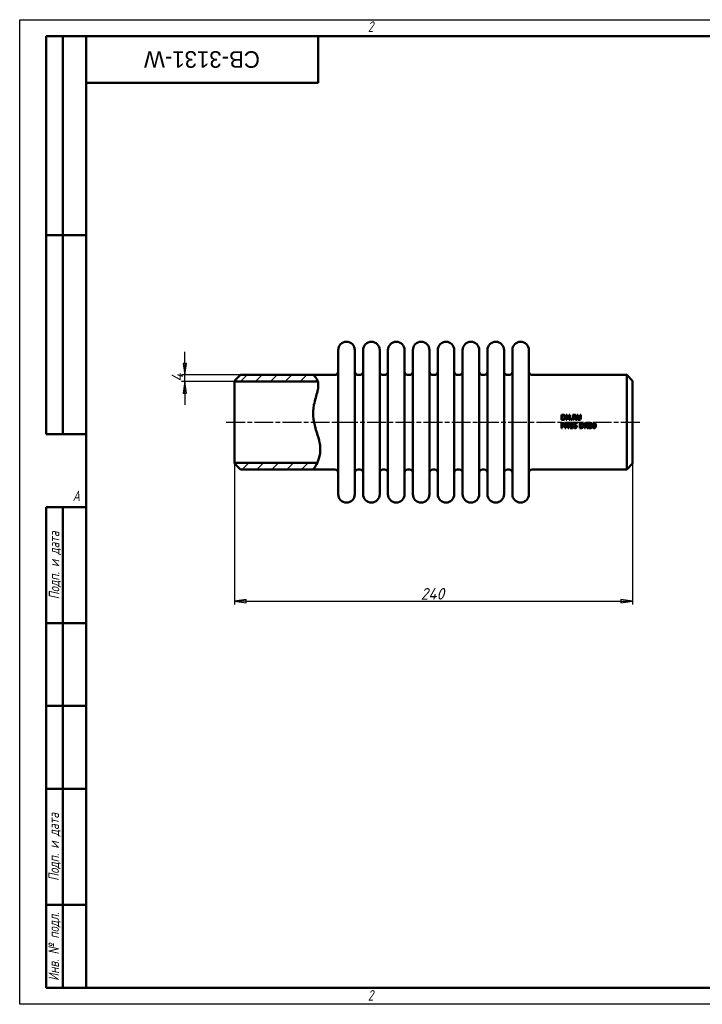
# Model space of a CAD drawing. Header units: millimetres. Extents: x 0 to 840, y 0 to 594.
# Tile 1 of 2: x 0 to 412, y 0 to 594. Entities that reach past the tile are written whole.
import ezdxf
from ezdxf.enums import TextEntityAlignment as Align

# ---------------------------------------------------------------- set-up
doc = ezdxf.new("R2018")
doc.units = ezdxf.units.MM
doc.header["$LTSCALE"] = 2
doc.linetypes.add('CHAIN', pattern=[0.7087, 0.4724, -0.0591, 0.1181, -0.0591])
for name, color, linetype, lineweight in [('Видимый контур (ГОСТ)', 7, 'Continuous', 50), ('Кромка (ГОСТ)', 7, 'Continuous', 50), ('Обозначение (ГОСТ)', 7, 'Continuous', 25), ('Осевая линия (ГОСТ)', 7, 'Continuous', 25), ('Размер (ГОСТ)', 7, 'Continuous', 25), ('Штриховка (ГОСТ)', 7, 'Continuous', 18), ('Эскизная геометрия (ГОСТ)', 7, 'Continuous', 50)]:
    doc.layers.add(name, color=color, linetype=linetype, lineweight=lineweight)
doc.styles.add('Альтернативный текст (ГОСТ)', font='arial.ttf', dxfattribs={"width": 0.8})
doc.styles.add('Обычный текст (ГОСТ)', font='GOST Common Italic.ttf')
doc.styles.add('Стиль текста110', font='GOST Common Italic.ttf', dxfattribs={"width": 0.8})
doc.styles.add('Стиль текста112', font='GOST Common Italic.ttf', dxfattribs={"width": 0.8})
doc.dimstyles.new('Обычный (ГОСТ)', dxfattribs={"dimscale": 2, "dimtxt": 3.5, "dimasz": 3.5, "dimexe": 1, "dimexo": 0, "dimgap": 0.5, "dimtad": 1, "dimtxsty": 'Обычный текст (ГОСТ)', "dimblk": 'Filled-1', "dimcen": 0.09, "dimdle": 15, "dimclrd": 256, "dimclre": 256, "dimclrt": 256, "dimazin": 2, "dimtfac": 0.714286, "dimtdec": 3, "dimtmove": 0, "dimatfit": 3, "dimfxl": 1, "dimtolj": 1, "dimlwd": 25, "dimlwe": 25, "dimarcsym": 0})
pattern_1 = [(45, (0, 0), (-4.49013, 4.49013), [])]

# ---------------------------------------------------------------- blocks, each defined once
blk = doc.blocks.new('Рамки ГОСТ - Рамка')
at = {"layer": 'Кромка (ГОСТ)', "lineweight": 25}
for p, q in [((0, 0), (0, 297)), ((0, 297), (420, 297)), ((420, 0), (0, 0))]:
    blk.add_line(p, q, dxfattribs=at)
at = {"layer": 'Кромка (ГОСТ)'}
for p, q in [((415, 292), (20, 292)), ((20, 292), (20, 5)), ((20, 5), (415, 5))]:
    blk.add_line(p, q, dxfattribs=at)
at = {"layer": 'Кромка (ГОСТ)', "char_height": 3.17, "attachment_point": 1, "style": 'Альтернативный текст (ГОСТ)'}
for s, insert, width in [('\\fGOST Common|b0|i1;{\\H3.1700;2}', (105, 296.5), 5.2328), ('\\fGOST Common|b0|i1;{\\H3.1700;A}', (16, 155), 5.1335), ('\\fGOST Common|b0|i1;{\\H3.1700;2}', (104.99, 4.3), 5.2328)]:
    blk.add_mtext(s, dxfattribs=dict(at, insert=insert, width=width))
blk = doc.blocks.new('ГОСТ - Доп. графы 1')
at = {"layer": 'Эскизная геометрия (ГОСТ)'}
for p, q in [((-12, 0), (-12, 145)), ((-12, 145), (0, 145)), ((-7, 145), (-7, 0)), ((-12, 110), (-7, 110)), ((-7, 110), (0, 110)), ((-12, 85), (-7, 85)), ((-7, 85), (0, 85)), ((-12, 60), (-7, 60)), ((-7, 60), (0, 60)), ((-12, 25), (-7, 25)), ((-7, 25), (0, 25)), ((0, 0), (-12, 0))]:
    blk.add_line(p, q, dxfattribs=at)
at = {"layer": 'Обозначение (ГОСТ)', "char_height": 3.17, "attachment_point": 5, "rotation": 90, "style": 'Альтернативный текст (ГОСТ)'}
for s, insert, width in [('\\fGOST Common|b0|i1;{\\H3.1700;Подп. и дата}', (-9.37, 127.41), 34.7679), ('\\fGOST Common|b0|i1;{\\H3.1700;Подп. и дата}', (-9.5, 42.47), 35.1486), ('\\fGOST Common|b0|i1;{\\H3.1700;Инв. № подл.}', (-9.5, 12.41), 24.9618)]:
    blk.add_mtext(s, dxfattribs=dict(at, insert=insert, width=width))
at = {"layer": 'Обозначение (ГОСТ)', "style": 'Стиль текста112'}
for tag, p in [('Подп._и_дата_2', (-3.53, 127.51)), ('Инв._номер_дубликата', (-3.41, 97.47)), ('Взамен_инв._номера', (-3.46, 72.53)), ('Подп._и_дата_1', (-3.42, 42.35)), ('ИНВЕНТАРНЫЙ_НОМЕР', (-3.33, 12.68))]:
    blk.add_attdef(tag, text='', height=3.17, rotation=90, dxfattribs=at).set_placement(p, align=Align.MIDDLE_CENTER)
blk = doc.blocks.new('ГОСТ - Доп. графы 2')
at = {"layer": 'Эскизная геометрия (ГОСТ)'}
for p, q in [((-12, 0), (-12, 120)), ((-12, 120), (0, 120)), ((-7, 0), (-7, 120)), ((-12, 60), (0, 60)), ((0, 0), (-12, 0))]:
    blk.add_line(p, q, dxfattribs=at)
at = {"layer": 'Обозначение (ГОСТ)', "style": 'Стиль текста112'}
for tag, p in [('Первичная_применяемость', (-3.65, 90.03)), ('Справочный_номер', (-3.55, 30.02))]:
    blk.add_attdef(tag, text='', height=3.17, rotation=90, dxfattribs=at).set_placement(p, align=Align.MIDDLE_CENTER)
blk = doc.blocks.new('ГОСТ - Доп. графы 3')
at = {"layer": 'Эскизная геометрия (ГОСТ)'}
for p, q in [((0, 0), (70, 0)), ((70, 0), (70, -14)), ((70, -14), (0, -14))]:
    blk.add_line(p, q, dxfattribs=at)
at = {"layer": 'Обозначение (ГОСТ)', "style": 'Стиль текста110'}
blk.add_attdef('ОБОЗНАЧЕНИЕ', text='', height=5, rotation=180, dxfattribs=at).set_placement((34.94, -6.97), align=Align.MIDDLE_CENTER)
blk = doc.blocks.new('Filled-1')
at = {"color": 0}
for p, q in [((0, 0), (-1, 0.143)), ((-1, 0.143), (-1, -0.143)), ((-1, 0), (0, 0)), ((-1, -0.143), (0, 0))]:
    blk.add_line(p, q, dxfattribs=at)
at = {"color": 0, "flags": 128}
blk.add_lwpolyline([(-1, -0.143), (0, 0), (-1, 0.143), (-1, -0.143)], dxfattribs=at)
at = {"color": 0}
blk.add_solid([(-1, -0.143), (0, 0), (-1, 0.143), (-1, -0.143)], dxfattribs=at)
blk = doc.blocks.new('*D9')
at = {"layer": 'Defpoints', "color": 0, "linetype": 'Continuous', "transparency": 16777216}
for p in [(129.56, 326.18), (369.56, 326.18), (369.56, 243.15)]:
    blk.add_point(p, dxfattribs=at)
at = {"layer": 'Размер (ГОСТ)', "linetype": 'Continuous', "lineweight": 25, "transparency": 16777216}
for p, q in [((129.56, 326.18), (129.56, 241.15)), ((369.56, 326.18), (369.56, 241.15)), ((136.56, 243.15), (362.56, 243.15))]:
    blk.add_line(p, q, dxfattribs=at)
at = {"layer": 'Размер (ГОСТ)', "linetype": 'Continuous', "lineweight": 25, "transparency": 16777216, "xscale": 7, "yscale": 7, "zscale": 7, "rotation": 180}
blk.add_blockref('Filled-1', (129.56, 243.15), dxfattribs=at)
at = {"layer": 'Размер (ГОСТ)', "linetype": 'Continuous', "lineweight": 25, "transparency": 16777216, "xscale": 7, "yscale": 7, "zscale": 7}
blk.add_blockref('Filled-1', (369.56, 243.15), dxfattribs=at)
at = {"layer": 'Размер (ГОСТ)', "linetype": 'Continuous', "lineweight": 25, "transparency": 16777216, "insert": (241.77, 251.15), "char_height": 7, "attachment_point": 1, "style": 'Обычный текст (ГОСТ)'}
blk.add_mtext('\\A1;240', dxfattribs=at)
blk = doc.blocks.new('*D11')
at = {"layer": 'Defpoints', "color": 0, "linetype": 'Continuous', "transparency": 16777216}
for p in [(99.56, 379.68), (129.56, 375.68), (133.06, 379.68)]:
    blk.add_point(p, dxfattribs=at)
at = {"layer": 'Размер (ГОСТ)', "linetype": 'Continuous', "lineweight": 25, "transparency": 16777216}
for p, q in [((99.56, 386.68), (99.56, 393.68)), ((133.06, 379.68), (97.56, 379.68)), ((129.56, 375.68), (97.56, 375.68)), ((99.56, 375.68), (99.56, 379.68)), ((99.56, 368.68), (99.56, 361.68))]:
    blk.add_line(p, q, dxfattribs=at)
at = {"layer": 'Размер (ГОСТ)', "linetype": 'Continuous', "lineweight": 25, "transparency": 16777216, "xscale": 7, "yscale": 7, "zscale": 7}
for p, rotation in [((99.56, 379.68), 270), ((99.56, 375.68), 90)]:
    blk.add_blockref('Filled-1', p, dxfattribs=dict(at, rotation=rotation))
at = {"layer": 'Размер (ГОСТ)', "linetype": 'Continuous', "lineweight": 25, "transparency": 16777216, "insert": (91.56, 375.52), "char_height": 7, "attachment_point": 1, "rotation": 90, "style": 'Обычный текст (ГОСТ)'}
blk.add_mtext('\\A1;4', dxfattribs=at)

msp = doc.modelspace()

# ---------------------------------------------------------------- hatches: boundary and pattern name
at = {"layer": 'Штриховка (ГОСТ)'}
h = msp.add_hatch(dxfattribs=at)
h.set_pattern_fill('ANSI31', color=256, scale=50.8, style=0)
h.set_pattern_definition(pattern_1)
edge = h.paths.add_edge_path()
edge.add_spline(control_points=[(176.96, 379.68), (177.161, 379.533), (177.464, 379.311), (178.499, 378.338), (179.398, 377.326), (179.821, 375.68)], knot_values=[0, 0, 0, 0, 0.7966876, 0.7966876, 2.0878616, 2.0878616, 2.0878616, 2.0878616], degree=3, periodic=0)
edge.add_line((179.821, 375.68), (179.822, 375.68))
edge.add_line((179.822, 375.68), (129.561, 375.68))
edge.add_line((129.561, 375.68), (129.561, 376.18))
edge.add_line((129.561, 376.18), (133.061, 379.68))
edge.add_line((133.061, 379.68), (176.96, 379.68))
h = msp.add_hatch(dxfattribs=at)
h.set_pattern_fill('ANSI31', color=256, scale=50.8, style=0)
h.set_pattern_definition(pattern_1)
edge = h.paths.add_edge_path()
edge.add_line((133.061, 322.68), (129.561, 326.18))
edge.add_line((129.561, 326.18), (129.561, 326.68))
edge.add_line((129.561, 326.68), (179.389, 326.68))
edge.add_line((179.389, 326.68), (179.389, 326.68))
edge.add_spline(control_points=[(179.389, 326.68), (178.774, 325.403), (178.14, 324.4), (177.229, 323.033), (177.067, 322.821), (176.96, 322.68)], knot_values=[10.5974975, 10.5974975, 10.5974975, 10.5974975, 11.7455733, 11.7455733, 12.8983377, 12.8983377, 12.8983377, 12.8983377], degree=3, periodic=0)
edge.add_line((176.96, 322.68), (133.061, 322.68))

# ---------------------------------------------------------------- linework, layer by layer
at = {"layer": 'Видимый контур (ГОСТ)'}
for p, q in [((192.061, 307.68), (192.061, 394.68)), ((202.061, 307.68), (202.061, 394.68)), ((207.061, 307.68), (207.061, 394.68)), ((217.061, 307.68), (217.061, 394.68)), ((222.061, 307.68), (222.061, 394.68)), ((232.061, 307.68), (232.061, 394.68)), ((237.061, 307.68), (237.061, 394.68)), ((247.061, 307.68), (247.061, 394.68)), ((252.061, 307.68), (252.061, 394.68)), ((262.061, 307.68), (262.061, 394.68)), ((267.061, 307.68), (267.061, 394.68)), ((277.061, 307.68), (277.061, 394.68)), ((282.061, 307.68), (282.061, 394.68)), ((292.061, 307.68), (292.061, 394.68)), ((297.061, 307.68), (297.061, 394.68)), ((307.061, 307.68), (307.061, 394.68)), ((129.561, 376.18), (133.061, 379.68)), ((129.561, 375.68), (129.561, 376.18)), ((179.822, 375.68), (129.561, 375.68)), ((129.561, 326.68), (129.561, 375.68)), ((133.061, 379.68), (176.96, 379.68)), ((176.96, 379.68), (190.061, 379.68)), ((204.061, 379.68), (205.061, 379.68)), ((219.061, 379.68), (220.061, 379.68)), ((234.061, 379.68), (235.061, 379.68)), ((249.061, 379.68), (250.061, 379.68)), ((264.061, 379.68), (265.061, 379.68)), ((279.061, 379.68), (280.061, 379.68)), ((294.061, 379.68), (295.061, 379.68)), ((309.061, 379.68), (366.061, 379.68)), ((366.061, 322.68), (366.061, 379.68)), ((369.561, 376.18), (366.061, 379.68)), ((369.561, 376.18), (369.561, 326.18)), ((326.692, 355.675), (326.692, 352.627)), ((326.692, 355.675), (327.386, 355.675)), ((327.393, 352.627), (326.692, 352.627)), ((326.692, 350.657), (327.457, 350.657)), ((326.692, 350.657), (326.692, 347.609)), ((327.097, 352.978), (327.097, 355.325)), ((327.405, 355.325), (327.097, 355.325)), ((327.097, 352.978), (327.405, 352.978)), ((329.004, 350.657), (329.004, 347.609)), ((329.004, 350.657), (329.579, 350.657)), ((329.535, 355.675), (330.11, 355.675)), ((329.535, 355.675), (329.535, 352.627)), ((329.912, 352.627), (329.535, 352.627)), ((330.807, 348.244), (329.579, 350.657)), ((329.912, 352.627), (329.912, 355.255)), ((329.912, 355.255), (331.261, 352.627)), ((331.338, 353.262), (330.11, 355.675)), ((330.807, 350.657), (331.185, 350.657)), ((330.807, 350.657), (330.807, 348.244)), ((331.185, 347.609), (331.185, 350.657)), ((331.716, 352.627), (331.261, 352.627)), ((331.338, 355.675), (331.338, 353.262)), ((331.338, 355.675), (331.716, 355.675)), ((331.716, 352.627), (331.716, 355.675)), ((332.412, 353.21), (332.901, 353.21)), ((332.412, 353.21), (332.412, 352.627)), ((332.901, 352.627), (332.412, 352.627)), ((332.585, 350.667), (332.901, 350.667)), ((332.901, 352.627), (332.901, 353.21)), ((332.901, 347.92), (332.901, 350.667)), ((333.603, 355.675), (333.603, 352.627)), ((333.603, 355.675), (334.388, 355.675)), ((334.008, 352.627), (333.603, 352.627)), ((334.008, 354.179), (334.008, 355.325)), ((334.41, 355.325), (334.008, 355.325)), ((334.008, 354.179), (334.363, 354.179)), ((334.008, 352.627), (334.008, 353.84)), ((334.472, 353.84), (334.008, 353.84)), ((334.472, 353.84), (335.435, 352.627)), ((335.962, 352.627), (334.877, 353.954)), ((335.962, 352.627), (335.435, 352.627)), ((335.665, 350.279), (335.665, 350.672)), ((336.167, 355.675), (336.572, 355.675)), ((336.167, 355.675), (336.167, 353.773)), ((336.572, 353.773), (336.572, 355.675)), ((337.686, 350.657), (338.38, 350.657)), ((337.686, 350.657), (337.686, 347.609)), ((337.967, 355.675), (337.967, 353.764)), ((337.967, 355.675), (338.372, 355.675)), ((338.372, 353.773), (338.372, 355.675)), ((340.529, 350.657), (340.529, 347.609)), ((340.529, 350.657), (341.104, 350.657)), ((342.332, 348.244), (341.104, 350.657)), ((342.332, 350.657), (342.71, 350.657)), ((342.332, 350.657), (342.332, 348.244)), ((342.71, 347.609), (342.71, 350.657)), ((343.399, 350.657), (343.399, 349.086)), ((343.399, 350.657), (345.071, 350.657)), ((345.071, 350.299), (345.071, 350.657)), ((327.097, 347.609), (326.692, 347.609)), ((327.433, 350.306), (327.097, 350.306)), ((327.097, 349.091), (327.097, 350.306)), ((327.097, 349.091), (327.373, 349.091)), ((327.44, 348.745), (327.097, 348.745)), ((327.097, 347.609), (327.097, 348.745)), ((329.381, 347.609), (329.004, 347.609)), ((329.381, 350.237), (330.73, 347.609)), ((329.381, 347.609), (329.381, 350.237)), ((331.185, 347.609), (330.73, 347.609)), ((331.955, 350.242), (331.955, 349.963)), ((332.508, 349.963), (331.955, 349.963)), ((331.955, 347.92), (332.508, 347.92)), ((331.955, 347.92), (331.955, 347.609)), ((333.442, 347.609), (331.955, 347.609)), ((332.508, 349.963), (332.508, 347.92)), ((332.901, 347.92), (333.442, 347.92)), ((333.442, 347.609), (333.442, 347.92)), ((335.665, 350.279), (335.648, 350.279)), ((338.387, 347.609), (337.686, 347.609)), ((338.399, 350.306), (338.091, 350.306)), ((338.091, 347.96), (338.091, 350.306)), ((338.091, 347.96), (338.399, 347.96)), ((340.907, 347.609), (340.529, 347.609)), ((340.907, 350.237), (342.255, 347.609)), ((340.907, 347.609), (340.907, 350.237)), ((342.71, 347.609), (342.255, 347.609)), ((343.273, 348.15), (343.302, 348.15)), ((343.273, 348.15), (343.273, 347.718)), ((345.071, 350.299), (343.791, 350.299)), ((343.791, 349.486), (343.791, 350.299)), ((129.561, 326.68), (179.389, 326.68)), ((129.561, 326.18), (129.561, 326.68)), ((133.061, 322.68), (129.561, 326.18)), ((133.061, 322.68), (176.96, 322.68)), ((176.96, 322.68), (190.061, 322.68)), ((204.061, 322.68), (205.061, 322.68)), ((219.061, 322.68), (220.061, 322.68)), ((234.061, 322.68), (235.061, 322.68)), ((249.061, 322.68), (250.061, 322.68)), ((264.061, 322.68), (265.061, 322.68)), ((279.061, 322.68), (280.061, 322.68)), ((294.061, 322.68), (295.061, 322.68)), ((309.061, 322.68), (366.061, 322.68)), ((369.561, 326.18), (366.061, 322.68))]:
    msp.add_line(p, q, dxfattribs=at)
for centre, radius, start, end in [((197.061, 394.68), 5, 0, 180), ((212.061, 394.68), 5, 0, 180), ((227.061, 394.68), 5, 0, 180), ((242.061, 394.68), 5, 0, 180), ((257.061, 394.68), 5, 0, 180), ((272.061, 394.68), 5, 0, 180), ((287.061, 394.68), 5, 0, 180), ((302.061, 394.68), 5, 0, 180), ((190.061, 381.68), 2, 270, 0), ((204.061, 381.68), 2, 180, 270), ((205.061, 381.68), 2, 270, 0), ((219.061, 381.68), 2, 180, 270), ((220.061, 381.68), 2, 270, 0), ((234.061, 381.68), 2, 180, 270), ((235.061, 381.68), 2, 270, 0), ((249.061, 381.68), 2, 180, 270), ((250.061, 381.68), 2, 270, 0), ((264.061, 381.68), 2, 180, 270), ((265.061, 381.68), 2, 270, 0), ((279.061, 381.68), 2, 180, 270), ((280.061, 381.68), 2, 270, 0), ((294.061, 381.68), 2, 180, 270), ((295.061, 381.68), 2, 270, 0), ((309.061, 381.68), 2, 180, 270), ((190.061, 320.68), 2, 0, 90), ((204.061, 320.68), 2, 90, 180), ((205.061, 320.68), 2, 0, 90), ((219.061, 320.68), 2, 90, 180), ((220.061, 320.68), 2, 0, 90), ((234.061, 320.68), 2, 90, 180), ((235.061, 320.68), 2, 0, 90), ((249.061, 320.68), 2, 90, 180), ((250.061, 320.68), 2, 0, 90), ((264.061, 320.68), 2, 90, 180), ((265.061, 320.68), 2, 0, 90), ((279.061, 320.68), 2, 90, 180), ((280.061, 320.68), 2, 0, 90), ((294.061, 320.68), 2, 90, 180), ((295.061, 320.68), 2, 0, 90), ((309.061, 320.68), 2, 90, 180), ((197.061, 307.68), 5, 180, 0), ((212.061, 307.68), 5, 180, 0), ((227.061, 307.68), 5, 180, 0), ((242.061, 307.68), 5, 180, 0), ((257.061, 307.68), 5, 180, 0), ((272.061, 307.68), 5, 180, 0), ((287.061, 307.68), 5, 180, 0), ((302.061, 307.68), 5, 180, 0)]:
    msp.add_arc(centre, radius, start, end, dxfattribs=at)
for points, knots in [([(176.96, 379.68), (176.96, 379.68), (177.464, 379.311), (178.578, 378.263), (179.625, 377.069), (180.142, 373.892), (180.121, 372.289), (178.979, 367.327), (178.039, 364.551), (176.893, 358.739), (176.857, 356.491), (177.098, 352.223), (177.709, 349.769), (179.158, 344.815), (180.225, 341.889), (181.244, 336.783), (181.417, 334.508), (180.814, 330.144), (180.18, 328.372), (178.86, 325.541), (178.171, 324.447), (177.229, 323.033), (176.96, 322.68), (176.96, 322.68)], [0, 0, 0, 0, 0.7966876, 0.7966876, 2.2482776, 2.2482776, 3.0664284, 3.0664284, 3.8836389, 3.8836389, 4.6714393, 4.6714393, 6.0678431, 6.0678431, 7.9027498, 7.9027498, 9.2706232, 9.2706232, 10.5197379, 10.5197379, 11.7455733, 11.7455733, 12.8983377, 12.8983377, 12.8983377, 12.8983377]), ([(327.386, 355.675), (327.618, 355.675), (327.865, 355.662), (328.152, 355.588), (328.322, 355.535), (328.477, 355.433)], [0, 0, 0, 0, 0.06957069, 0.06957069, 0.10485488, 0.10485488, 0.10485488, 0.10485488]), ([(328.472, 352.872), (328.336, 352.786), (328.189, 352.72), (327.939, 352.662), (327.754, 352.627), (327.393, 352.627)], [0, 0, 0, 0, 0.048473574, 0.048473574, 0.076889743, 0.076889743, 0.076889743, 0.076889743]), ([(328.211, 355.142), (328.116, 355.198), (328.016, 355.24), (327.822, 355.294), (327.672, 355.325), (327.405, 355.325)], [0, 0, 0, 0, 0.033040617, 0.033040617, 0.06047585, 0.06047585, 0.06047585, 0.06047585]), ([(327.405, 352.978), (327.561, 352.978), (327.725, 352.989), (327.913, 353.029), (327.986, 353.045), (328.135, 353.11), (328.193, 353.142), (328.248, 353.181)], [0, 0, 0, 0, 0.046687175, 0.046687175, 0.057370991, 0.057370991, 0.064882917, 0.064882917, 0.064882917, 0.064882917]), ([(327.457, 350.657), (327.607, 350.657), (327.772, 350.647), (328.004, 350.593), (328.13, 350.554), (328.255, 350.467)], [0, 0, 0, 0, 0.045030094, 0.045030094, 0.071111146, 0.071111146, 0.071111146, 0.071111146]), ([(328.673, 354.154), (328.673, 354.302), (328.657, 354.453), (328.583, 354.707), (328.534, 354.813), (328.397, 355.002), (328.311, 355.08), (328.211, 355.142)], [0, 0, 0, 0, 0.04478473, 0.04478473, 0.07980941, 0.07980941, 0.11538273, 0.11538273, 0.11538273, 0.11538273]), ([(328.248, 353.181), (328.346, 353.247), (328.429, 353.33), (328.571, 353.545), (328.609, 353.664), (328.662, 353.886), (328.673, 354.022), (328.673, 354.154)], [0, 0, 0, 0, 0.03572709, 0.03572709, 0.0776462, 0.0776462, 0.13522691, 0.13522691, 0.13522691, 0.13522691]), ([(328.255, 350.467), (328.347, 350.404), (328.425, 350.326), (328.542, 350.147), (328.569, 350.069), (328.609, 349.92), (328.618, 349.829), (328.618, 349.738)], [0, 0, 0, 0, 0.03353071, 0.03353071, 0.06423794, 0.06423794, 0.10805976, 0.10805976, 0.10805976, 0.10805976]), ([(329.095, 354.149), (329.095, 353.986), (329.076, 353.825), (328.975, 353.469), (328.892, 353.321), (328.728, 353.082), (328.613, 352.965), (328.472, 352.872)], [0, 0, 0, 0, 0.04910647, 0.04910647, 0.11135162, 0.11135162, 0.19686955, 0.19686955, 0.19686955, 0.19686955]), ([(328.477, 355.433), (328.622, 355.337), (328.743, 355.218), (328.905, 354.979), (328.98, 354.846), (329.077, 354.491), (329.095, 354.319), (329.095, 354.149)], [0, 0, 0, 0, 0.05230731, 0.05230731, 0.08691104, 0.08691104, 0.11661475, 0.11661475, 0.11661475, 0.11661475]), ([(331.955, 350.242), (332.086, 350.242), (332.219, 350.253), (332.398, 350.314), (332.436, 350.342), (332.483, 350.381), (332.507, 350.411), (332.543, 350.476), (332.556, 350.51), (332.575, 350.584), (332.582, 350.626), (332.585, 350.667)], [0, 0, 0, 0, 0.03910732, 0.03910732, 0.06527297, 0.06527297, 0.11043865, 0.11043865, 0.15218505, 0.15218505, 0.20050034, 0.20050034, 0.20050034, 0.20050034]), ([(334.287, 350.222), (334.375, 350.346), (334.483, 350.447), (334.69, 350.576), (334.794, 350.629), (335.06, 350.7), (335.19, 350.714), (335.319, 350.714)], [0, 0, 0, 0, 0.045499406, 0.045499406, 0.073136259, 0.073136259, 0.097671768, 0.097671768, 0.097671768, 0.097671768]), ([(334.363, 354.179), (334.468, 354.179), (334.576, 354.187), (334.699, 354.214), (334.751, 354.226), (334.847, 354.279), (334.883, 354.305), (334.914, 354.337)], [0, 0, 0, 0, 0.031360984, 0.031360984, 0.037958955, 0.037958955, 0.042476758, 0.042476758, 0.042476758, 0.042476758]), ([(334.388, 355.675), (334.528, 355.675), (334.687, 355.669), (334.853, 355.643), (334.919, 355.631), (335.058, 355.576), (335.112, 355.548), (335.164, 355.515)], [0, 0, 0, 0, 0.041900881, 0.041900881, 0.050283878, 0.050283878, 0.056059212, 0.056059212, 0.056059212, 0.056059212]), ([(334.894, 355.221), (334.837, 355.258), (334.774, 355.283), (334.647, 355.312), (334.555, 355.325), (334.41, 355.325)], [0, 0, 0, 0, 0.020568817, 0.020568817, 0.039164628, 0.039164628, 0.039164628, 0.039164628]), ([(335.51, 354.848), (335.51, 354.722), (335.491, 354.597), (335.424, 354.423), (335.374, 354.315), (335.213, 354.147), (335.155, 354.101), (335.025, 354.017), (334.953, 353.982), (334.877, 353.954)], [0, 0, 0, 0, 0.038077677, 0.038077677, 0.056149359, 0.056149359, 0.064609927, 0.064609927, 0.073792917, 0.073792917, 0.073792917, 0.073792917]), ([(335.087, 354.816), (335.087, 354.885), (335.078, 354.955), (335.035, 355.069), (335.013, 355.104), (334.964, 355.166), (334.932, 355.196), (334.894, 355.221)], [0, 0, 0, 0, 0.021008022, 0.021008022, 0.036735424, 0.036735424, 0.05719147, 0.05719147, 0.05719147, 0.05719147]), ([(334.914, 354.337), (334.963, 354.383), (335.001, 354.437), (335.047, 354.539), (335.063, 354.588), (335.083, 354.701), (335.087, 354.759), (335.087, 354.816)], [0, 0, 0, 0, 0.020211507, 0.020211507, 0.033902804, 0.033902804, 0.047128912, 0.047128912, 0.047128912, 0.047128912]), ([(335.164, 355.515), (335.251, 355.458), (335.325, 355.388), (335.435, 355.227), (335.462, 355.158), (335.501, 355.016), (335.51, 354.932), (335.51, 354.848)], [0, 0, 0, 0, 0.031350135, 0.031350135, 0.058989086, 0.058989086, 0.095369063, 0.095369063, 0.095369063, 0.095369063]), ([(335.319, 350.714), (335.383, 350.714), (335.447, 350.711), (335.541, 350.7), (335.603, 350.692), (335.665, 350.672)], [0, 0, 0, 0, 0.018980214, 0.018980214, 0.02843283, 0.02843283, 0.02843283, 0.02843283]), ([(336.458, 352.845), (336.376, 352.926), (336.312, 353.02), (336.228, 353.219), (336.167, 353.409), (336.167, 353.773)], [0, 0, 0, 0, 0.034704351, 0.034704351, 0.065003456, 0.065003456, 0.065003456, 0.065003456]), ([(337.268, 352.563), (337.111, 352.563), (336.948, 352.581), (336.743, 352.653), (336.678, 352.682), (336.556, 352.757), (336.505, 352.798), (336.458, 352.845)], [0, 0, 0, 0, 0.047166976, 0.047166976, 0.065240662, 0.065240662, 0.080823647, 0.080823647, 0.080823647, 0.080823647]), ([(336.572, 353.773), (336.572, 353.676), (336.576, 353.569), (336.599, 353.408), (336.611, 353.357), (336.648, 353.254), (336.672, 353.205), (336.703, 353.158)], [0, 0, 0, 0, 0.02949047, 0.02949047, 0.049001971, 0.049001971, 0.069234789, 0.069234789, 0.069234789, 0.069234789]), ([(336.703, 353.158), (336.74, 353.102), (336.786, 353.055), (336.906, 352.974), (336.972, 352.951), (337.105, 352.916), (337.188, 352.909), (337.268, 352.909)], [0, 0, 0, 0, 0.02024593, 0.02024593, 0.04346536, 0.04346536, 0.075853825, 0.075853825, 0.075853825, 0.075853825]), ([(337.268, 352.909), (337.382, 352.909), (337.496, 352.926), (337.636, 352.984), (337.686, 353.008), (337.776, 353.081), (337.809, 353.117), (337.836, 353.158)], [0, 0, 0, 0, 0.034288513, 0.034288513, 0.045295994, 0.045295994, 0.053684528, 0.053684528, 0.053684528, 0.053684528]), ([(338.081, 352.845), (337.992, 352.758), (337.891, 352.691), (337.685, 352.609), (337.532, 352.563), (337.268, 352.563)], [0, 0, 0, 0, 0.037243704, 0.037243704, 0.066541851, 0.066541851, 0.066541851, 0.066541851]), ([(337.836, 353.158), (337.885, 353.233), (337.919, 353.314), (337.949, 353.458), (337.967, 353.569), (337.967, 353.764)], [0, 0, 0, 0, 0.026836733, 0.026836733, 0.044290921, 0.044290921, 0.044290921, 0.044290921]), ([(338.372, 353.773), (338.372, 353.638), (338.364, 353.497), (338.312, 353.215), (338.276, 353.128), (338.209, 352.99), (338.152, 352.912), (338.081, 352.845)], [0, 0, 0, 0, 0.04088057, 0.04088057, 0.08601726, 0.08601726, 0.16625937, 0.16625937, 0.16625937, 0.16625937]), ([(338.38, 350.657), (338.613, 350.657), (338.863, 350.643), (339.145, 350.569), (339.317, 350.517), (339.471, 350.415)], [0, 0, 0, 0, 0.07007431, 0.07007431, 0.10348166, 0.10348166, 0.10348166, 0.10348166]), ([(345.476, 349.13), (345.476, 349.372), (345.491, 349.633), (345.574, 350.029), (345.626, 350.195), (345.771, 350.429), (345.842, 350.506), (345.998, 350.618), (346.077, 350.656), (346.256, 350.708), (346.354, 350.719), (346.452, 350.719)], [0, 0, 0, 0, 0.0725902, 0.0725902, 0.12129751, 0.12129751, 0.1550774, 0.1550774, 0.18419418, 0.18419418, 0.21624471, 0.21624471, 0.21624471, 0.21624471]), ([(346.452, 350.719), (346.575, 350.719), (346.698, 350.701), (346.906, 350.617), (346.988, 350.563), (347.119, 350.432), (347.18, 350.351), (347.308, 350.087), (347.352, 349.917), (347.413, 349.551), (347.425, 349.337), (347.425, 349.133)], [0, 0, 0, 0, 0.03705667, 0.03705667, 0.06709371, 0.06709371, 0.09267751, 0.09267751, 0.1261524, 0.1261524, 0.16735165, 0.16735165, 0.16735165, 0.16735165]), ([(327.373, 349.091), (327.512, 349.091), (327.656, 349.1), (327.8, 349.138), (327.854, 349.153), (327.953, 349.21), (327.99, 349.239), (328.023, 349.274)], [0, 0, 0, 0, 0.041601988, 0.041601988, 0.051851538, 0.051851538, 0.059232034, 0.059232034, 0.059232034, 0.059232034]), ([(327.976, 350.19), (327.915, 350.231), (327.846, 350.258), (327.659, 350.302), (327.519, 350.306), (327.433, 350.306)], [0, 0, 0, 0, 0.022169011, 0.022169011, 0.057609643, 0.057609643, 0.057609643, 0.057609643]), ([(328.351, 349.061), (328.256, 348.967), (328.146, 348.895), (327.959, 348.815), (327.879, 348.789), (327.661, 348.752), (327.549, 348.745), (327.44, 348.745)], [0, 0, 0, 0, 0.040180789, 0.040180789, 0.061196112, 0.061196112, 0.081528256, 0.081528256, 0.081528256, 0.081528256]), ([(328.196, 349.726), (328.196, 349.812), (328.184, 349.9), (328.133, 350.023), (328.11, 350.062), (328.05, 350.133), (328.015, 350.164), (327.976, 350.19)], [0, 0, 0, 0, 0.026006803, 0.026006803, 0.039915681, 0.039915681, 0.054092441, 0.054092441, 0.054092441, 0.054092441]), ([(328.023, 349.274), (328.077, 349.328), (328.121, 349.389), (328.175, 349.521), (328.196, 349.604), (328.196, 349.726)], [0, 0, 0, 0, 0.022925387, 0.022925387, 0.04279206, 0.04279206, 0.04279206, 0.04279206]), ([(328.618, 349.738), (328.618, 349.619), (328.599, 349.503), (328.539, 349.338), (328.512, 349.275), (328.437, 349.156), (328.397, 349.106), (328.351, 349.061)], [0, 0, 0, 0, 0.035855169, 0.035855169, 0.052571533, 0.052571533, 0.066761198, 0.066761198, 0.066761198, 0.066761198]), ([(333.953, 348.948), (333.953, 349.119), (333.965, 349.292), (334.025, 349.658), (334.07, 349.792), (334.146, 349.994), (334.208, 350.113), (334.287, 350.222)], [0, 0, 0, 0, 0.0515596, 0.0515596, 0.1112283, 0.1112283, 0.21007232, 0.21007232, 0.21007232, 0.21007232]), ([(334.289, 347.821), (334.212, 347.902), (334.152, 347.998), (334.068, 348.182), (334.023, 348.299), (333.963, 348.629), (333.953, 348.791), (333.953, 348.948)], [0, 0, 0, 0, 0.033752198, 0.033752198, 0.061003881, 0.061003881, 0.084946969, 0.084946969, 0.084946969, 0.084946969]), ([(334.961, 347.545), (334.833, 347.545), (334.708, 347.565), (334.548, 347.63), (334.49, 347.657), (334.376, 347.736), (334.331, 347.777), (334.289, 347.821)], [0, 0, 0, 0, 0.038339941, 0.038339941, 0.051810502, 0.051810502, 0.062376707, 0.062376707, 0.062376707, 0.062376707]), ([(334.373, 349.049), (334.372, 349.021), (334.37, 348.992), (334.368, 348.952), (334.366, 348.917), (334.366, 348.856)], [0, 0, 0, 0, 0.008570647, 0.008570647, 0.011997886, 0.011997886, 0.011997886, 0.011997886]), ([(334.366, 348.856), (334.366, 348.723), (334.374, 348.577), (334.424, 348.34), (334.454, 348.267), (334.505, 348.157), (334.539, 348.099), (334.583, 348.051)], [0, 0, 0, 0, 0.04013339, 0.04013339, 0.07289614, 0.07289614, 0.11096751, 0.11096751, 0.11096751, 0.11096751]), ([(335.265, 350.361), (335.149, 350.361), (335.034, 350.343), (334.835, 350.261), (334.755, 350.207), (334.616, 350.071), (334.553, 349.986), (334.425, 349.708), (334.389, 349.522), (334.373, 349.343)], [0, 0, 0, 0, 0.03490192, 0.03490192, 0.06442254, 0.06442254, 0.09314497, 0.09314497, 0.13408674, 0.13408674, 0.13408674, 0.13408674]), ([(334.373, 349.343), (334.463, 349.405), (334.558, 349.457), (334.721, 349.518), (334.835, 349.555), (335.008, 349.555)], [0, 0, 0, 0, 0.032654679, 0.032654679, 0.052095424, 0.052095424, 0.052095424, 0.052095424]), ([(334.917, 349.217), (334.822, 349.217), (334.729, 349.203), (334.58, 349.155), (334.488, 349.12), (334.373, 349.049)], [0, 0, 0, 0, 0.0284237, 0.0284237, 0.04696179, 0.04696179, 0.04696179, 0.04696179]), ([(334.583, 348.051), (334.629, 348), (334.682, 347.955), (334.777, 347.909), (334.814, 347.898), (334.887, 347.882), (334.925, 347.878), (334.964, 347.878)], [0, 0, 0, 0, 0.020474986, 0.020474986, 0.031472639, 0.031472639, 0.043111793, 0.043111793, 0.043111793, 0.043111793]), ([(335.307, 349.111), (335.261, 349.147), (335.21, 349.173), (335.101, 349.203), (335.015, 349.217), (334.917, 349.217)], [0, 0, 0, 0, 0.017538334, 0.017538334, 0.033994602, 0.033994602, 0.033994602, 0.033994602]), ([(335.643, 347.831), (335.57, 347.755), (335.487, 347.692), (335.329, 347.611), (335.263, 347.587), (335.116, 347.553), (335.039, 347.545), (334.961, 347.545)], [0, 0, 0, 0, 0.031742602, 0.031742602, 0.053269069, 0.053269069, 0.076353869, 0.076353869, 0.076353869, 0.076353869]), ([(334.964, 347.878), (335.037, 347.878), (335.109, 347.89), (335.233, 347.941), (335.284, 347.975), (335.39, 348.077), (335.425, 348.14), (335.472, 348.247), (335.488, 348.308), (335.51, 348.438), (335.514, 348.51), (335.514, 348.58)], [0, 0, 0, 0, 0.02192736, 0.02192736, 0.04047218, 0.04047218, 0.06633124, 0.06633124, 0.09584633, 0.09584633, 0.12913292, 0.12913292, 0.12913292, 0.12913292]), ([(335.008, 349.555), (335.111, 349.555), (335.219, 349.546), (335.364, 349.508), (335.461, 349.477), (335.598, 349.375)], [0, 0, 0, 0, 0.030921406, 0.030921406, 0.044741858, 0.044741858, 0.044741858, 0.044741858]), ([(335.648, 350.279), (335.604, 350.302), (335.544, 350.32), (335.456, 350.342), (335.379, 350.361), (335.265, 350.361)], [0, 0, 0, 0, 0.014918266, 0.014918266, 0.023256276, 0.023256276, 0.023256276, 0.023256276]), ([(335.514, 348.58), (335.514, 348.67), (335.506, 348.766), (335.467, 348.895), (335.447, 348.944), (335.384, 349.038), (335.348, 349.077), (335.307, 349.111)], [0, 0, 0, 0, 0.027226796, 0.027226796, 0.040443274, 0.040443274, 0.05210451, 0.05210451, 0.05210451, 0.05210451]), ([(335.598, 349.375), (335.68, 349.314), (335.748, 349.239), (335.852, 349.061), (335.881, 348.97), (335.921, 348.797), (335.929, 348.696), (335.929, 348.597)], [0, 0, 0, 0, 0.03073247, 0.03073247, 0.06217239, 0.06217239, 0.1020543, 0.1020543, 0.1020543, 0.1020543]), ([(335.929, 348.597), (335.929, 348.475), (335.914, 348.354), (335.85, 348.149), (335.814, 348.073), (335.742, 347.948), (335.697, 347.886), (335.643, 347.831)], [0, 0, 0, 0, 0.036815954, 0.036815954, 0.064811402, 0.064811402, 0.096912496, 0.096912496, 0.096912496, 0.096912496]), ([(339.466, 347.853), (339.346, 347.778), (339.217, 347.717), (338.988, 347.653), (338.792, 347.609), (338.387, 347.609)], [0, 0, 0, 0, 0.042710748, 0.042710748, 0.07138729, 0.07138729, 0.07138729, 0.07138729]), ([(339.205, 350.123), (339.098, 350.187), (338.983, 350.233), (338.786, 350.28), (338.646, 350.306), (338.399, 350.306)], [0, 0, 0, 0, 0.037343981, 0.037343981, 0.060816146, 0.060816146, 0.060816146, 0.060816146]), ([(338.399, 347.96), (338.555, 347.96), (338.719, 347.97), (338.907, 348.01), (338.981, 348.027), (339.13, 348.092), (339.187, 348.124), (339.242, 348.162)], [0, 0, 0, 0, 0.046622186, 0.046622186, 0.057524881, 0.057524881, 0.065120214, 0.065120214, 0.065120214, 0.065120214]), ([(339.667, 349.135), (339.667, 349.291), (339.649, 349.451), (339.569, 349.708), (339.52, 349.809), (339.384, 349.99), (339.301, 350.064), (339.205, 350.123)], [0, 0, 0, 0, 0.04694421, 0.04694421, 0.08082599, 0.08082599, 0.11474878, 0.11474878, 0.11474878, 0.11474878]), ([(339.242, 348.162), (339.341, 348.229), (339.423, 348.311), (339.564, 348.525), (339.602, 348.64), (339.655, 348.86), (339.667, 349), (339.667, 349.135)], [0, 0, 0, 0, 0.03582967, 0.03582967, 0.07700489, 0.07700489, 0.13816371, 0.13816371, 0.13816371, 0.13816371]), ([(340.089, 349.13), (340.089, 348.929), (340.059, 348.731), (339.932, 348.379), (339.852, 348.247), (339.693, 348.034), (339.589, 347.934), (339.466, 347.853)], [0, 0, 0, 0, 0.06060624, 0.06060624, 0.11287991, 0.11287991, 0.17660982, 0.17660982, 0.17660982, 0.17660982]), ([(339.471, 350.415), (339.619, 350.317), (339.743, 350.194), (339.909, 349.944), (339.982, 349.807), (340.073, 349.457), (340.089, 349.293), (340.089, 349.13)], [0, 0, 0, 0, 0.05325932, 0.05325932, 0.09022162, 0.09022162, 0.12067309, 0.12067309, 0.12067309, 0.12067309]), ([(344.071, 347.545), (343.926, 347.545), (343.784, 347.561), (343.552, 347.613), (343.409, 347.651), (343.273, 347.718)], [0, 0, 0, 0, 0.043313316, 0.043313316, 0.071416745, 0.071416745, 0.071416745, 0.071416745]), ([(343.302, 348.15), (343.338, 348.123), (343.387, 348.096), (343.469, 348.054), (343.533, 348.023), (343.631, 347.987)], [0, 0, 0, 0, 0.013388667, 0.013388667, 0.02347189, 0.02347189, 0.02347189, 0.02347189]), ([(344.001, 349.16), (343.889, 349.16), (343.778, 349.151), (343.633, 349.129), (343.502, 349.109), (343.399, 349.086)], [0, 0, 0, 0, 0.033648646, 0.033648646, 0.04392468, 0.04392468, 0.04392468, 0.04392468]), ([(343.631, 347.987), (343.701, 347.963), (343.775, 347.94), (343.879, 347.915), (343.954, 347.898), (344.078, 347.898)], [0, 0, 0, 0, 0.022277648, 0.022277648, 0.032092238, 0.032092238, 0.032092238, 0.032092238]), ([(343.791, 349.486), (343.84, 349.493), (343.888, 349.497), (343.953, 349.501), (344.007, 349.503), (344.068, 349.503)], [0, 0, 0, 0, 0.0146349, 0.0146349, 0.019370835, 0.019370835, 0.019370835, 0.019370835]), ([(344.5, 349.019), (344.456, 349.059), (344.405, 349.088), (344.252, 349.144), (344.128, 349.16), (344.001, 349.16)], [0, 0, 0, 0, 0.017844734, 0.017844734, 0.048802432, 0.048802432, 0.048802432, 0.048802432]), ([(344.068, 349.503), (344.196, 349.503), (344.339, 349.495), (344.491, 349.459), (344.55, 349.444), (344.677, 349.381), (344.727, 349.349), (344.775, 349.313)], [0, 0, 0, 0, 0.038505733, 0.038505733, 0.046843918, 0.046843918, 0.052902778, 0.052902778, 0.052902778, 0.052902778]), ([(344.819, 347.844), (344.745, 347.764), (344.657, 347.701), (344.466, 347.606), (344.386, 347.584), (344.248, 347.553), (344.16, 347.545), (344.071, 347.545)], [0, 0, 0, 0, 0.03280646, 0.03280646, 0.06405313, 0.06405313, 0.11761958, 0.11761958, 0.11761958, 0.11761958]), ([(344.078, 347.898), (344.16, 347.898), (344.24, 347.913), (344.338, 347.95), (344.379, 347.967), (344.46, 348.024), (344.49, 348.052), (344.518, 348.083)], [0, 0, 0, 0, 0.024703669, 0.024703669, 0.031390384, 0.031390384, 0.036201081, 0.036201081, 0.036201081, 0.036201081]), ([(344.673, 348.58), (344.673, 348.658), (344.666, 348.743), (344.623, 348.865), (344.602, 348.902), (344.56, 348.963), (344.532, 348.993), (344.5, 349.019)], [0, 0, 0, 0, 0.02359602, 0.02359602, 0.038790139, 0.038790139, 0.058053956, 0.058053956, 0.058053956, 0.058053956]), ([(344.518, 348.083), (344.566, 348.141), (344.602, 348.207), (344.648, 348.335), (344.673, 348.429), (344.673, 348.58)], [0, 0, 0, 0, 0.022812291, 0.022812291, 0.041026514, 0.041026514, 0.041026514, 0.041026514]), ([(344.775, 349.313), (344.856, 349.252), (344.923, 349.177), (345.02, 349.01), (345.045, 348.935), (345.081, 348.769), (345.088, 348.671), (345.088, 348.577)], [0, 0, 0, 0, 0.030723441, 0.030723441, 0.058093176, 0.058093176, 0.092200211, 0.092200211, 0.092200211, 0.092200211]), ([(345.088, 348.577), (345.088, 348.461), (345.073, 348.346), (345.018, 348.162), (344.988, 348.09), (344.914, 347.959), (344.87, 347.899), (344.819, 347.844)], [0, 0, 0, 0, 0.035024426, 0.035024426, 0.058015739, 0.058015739, 0.080684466, 0.080684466, 0.080684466, 0.080684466]), ([(346.452, 347.545), (346.326, 347.545), (346.201, 347.563), (345.995, 347.647), (345.915, 347.698), (345.773, 347.836), (345.717, 347.919), (345.599, 348.154), (345.554, 348.321), (345.489, 348.691), (345.476, 348.917), (345.476, 349.13)], [0, 0, 0, 0, 0.03769733, 0.03769733, 0.06676351, 0.06676351, 0.09713206, 0.09713206, 0.14632016, 0.14632016, 0.21081705, 0.21081705, 0.21081705, 0.21081705]), ([(345.997, 350.059), (345.951, 349.944), (345.928, 349.809), (345.908, 349.616), (345.891, 349.433), (345.891, 349.13)], [0, 0, 0, 0, 0.037352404, 0.037352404, 0.058229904, 0.058229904, 0.058229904, 0.058229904]), ([(345.891, 349.13), (345.891, 348.985), (345.894, 348.829), (345.913, 348.546), (345.931, 348.378), (345.995, 348.212)], [0, 0, 0, 0, 0.043682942, 0.043682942, 0.085800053, 0.085800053, 0.085800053, 0.085800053]), ([(345.995, 348.212), (346.021, 348.141), (346.058, 348.074), (346.161, 347.963), (346.21, 347.937), (346.267, 347.911), (346.3, 347.9), (346.373, 347.886), (346.413, 347.883), (346.452, 347.883)], [0, 0, 0, 0, 0.02281578, 0.02281578, 0.04552468, 0.04552468, 0.0734659, 0.0734659, 0.10493276, 0.10493276, 0.10493276, 0.10493276]), ([(346.452, 350.38), (346.385, 350.38), (346.318, 350.371), (346.218, 350.331), (346.172, 350.307), (346.099, 350.235), (346.075, 350.205), (346.032, 350.137), (346.013, 350.098), (345.997, 350.059)], [0, 0, 0, 0, 0.020017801, 0.020017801, 0.032210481, 0.032210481, 0.039470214, 0.039470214, 0.047470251, 0.047470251, 0.047470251, 0.047470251]), ([(346.899, 350.064), (346.872, 350.132), (346.835, 350.197), (346.736, 350.302), (346.689, 350.328), (346.63, 350.354), (346.597, 350.364), (346.527, 350.377), (346.489, 350.38), (346.452, 350.38)], [0, 0, 0, 0, 0.021950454, 0.021950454, 0.043439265, 0.043439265, 0.066746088, 0.066746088, 0.092626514, 0.092626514, 0.092626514, 0.092626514]), ([(347.425, 349.133), (347.425, 348.884), (347.408, 348.613), (347.302, 348.134), (347.23, 347.992), (347.11, 347.813), (347.038, 347.739), (346.877, 347.632), (346.797, 347.597), (346.626, 347.554), (346.539, 347.545), (346.452, 347.545)], [0, 0, 0, 0, 0.07497125, 0.07497125, 0.14810068, 0.14810068, 0.21691798, 0.21691798, 0.27543877, 0.27543877, 0.33261532, 0.33261532, 0.33261532, 0.33261532]), ([(346.452, 347.883), (346.518, 347.883), (346.584, 347.892), (346.684, 347.932), (346.729, 347.957), (346.801, 348.027), (346.825, 348.058), (346.868, 348.127), (346.886, 348.165), (346.901, 348.204)], [0, 0, 0, 0, 0.019831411, 0.019831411, 0.032265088, 0.032265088, 0.040104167, 0.040104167, 0.048560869, 0.048560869, 0.048560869, 0.048560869]), ([(347.01, 349.133), (347.01, 349.277), (347.006, 349.427), (346.982, 349.736), (346.958, 349.914), (346.899, 350.064)], [0, 0, 0, 0, 0.043216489, 0.043216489, 0.093228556, 0.093228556, 0.093228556, 0.093228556]), ([(346.901, 348.204), (346.941, 348.306), (346.964, 348.423), (346.99, 348.62), (346.998, 348.719), (347.008, 348.915), (347.01, 349.025), (347.01, 349.133)], [0, 0, 0, 0, 0.032896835, 0.032896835, 0.059956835, 0.059956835, 0.092936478, 0.092936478, 0.092936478, 0.092936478])]:
    msp.add_open_spline(points, degree=3, knots=knots, dxfattribs=at)
at = {"layer": 'Осевая линия (ГОСТ)', "linetype": 'CHAIN', "ltscale": 11.993792}
msp.add_line((124.561, 351.18), (374.561, 351.18), dxfattribs=at)

# ---------------------------------------------------------------- block references
at = {"xscale": 2, "yscale": 2, "zscale": 2}
for name, p in [('Рамки ГОСТ - Рамка', (0, 0)), ('ГОСТ - Доп. графы 2', (40, 344)), ('ГОСТ - Доп. графы 1', (40, 10))]:
    msp.add_blockref(name, p, dxfattribs=at)
ref = msp.add_blockref('ГОСТ - Доп. графы 3', (40, 584), dxfattribs=dict(xscale=2, yscale=2, zscale=2))
lines = msp.add_mtext('CB-3131-W', dxfattribs={"layer": 'Обозначение (ГОСТ)', "insert": (109.884, 570.065), "char_height": 10, "width": 140.24968, "attachment_point": 5, "rotation": 180, "style": 'Стиль текста110'})
ref.add_attrib('ОБОЗНАЧЕНИЕ', '', (109.884, 570.065)).embed_mtext(lines)

# ---------------------------------------------------------------- dimensions: what is measured, and where the dimension line sits
at = {"layer": 'Размер (ГОСТ)', "linetype": 'Continuous', "lineweight": 25}
for base, p1, p2, angle, override, picture, middle in [((99.561, 379.68), (129.561, 375.68), (133.061, 379.68), 90, {"dimgap": 0.5, "dimdec": 2, "dimtol": 0, "dimlim": 0, "dimtp": 0, "dimtm": 0, "dimtdec": 3, "dimtofl": 1, "dimatfit": 1}, '*D11', (99.561, 377.68)), ((369.561, 243.146), (129.561, 326.18), (369.561, 326.18), 180, {"dimgap": 0.5, "dimdec": 2, "dimtol": 0, "dimlim": 0, "dimtp": 0, "dimtm": 0, "dimtdec": 3, "dimtofl": 0, "dimatfit": 1}, '*D9', (249.561, 243.146))]:
    dim = msp.add_linear_dim(base=base, p1=p1, p2=p2, angle=angle, dimstyle='Обычный (ГОСТ)', override=override, dxfattribs=at)
    dim.commit()
    dim.dimension.update_dxf_attribs({"geometry": picture, "text_midpoint": middle, "dimtype": 160})

doc.saveas('drawing.dxf')
